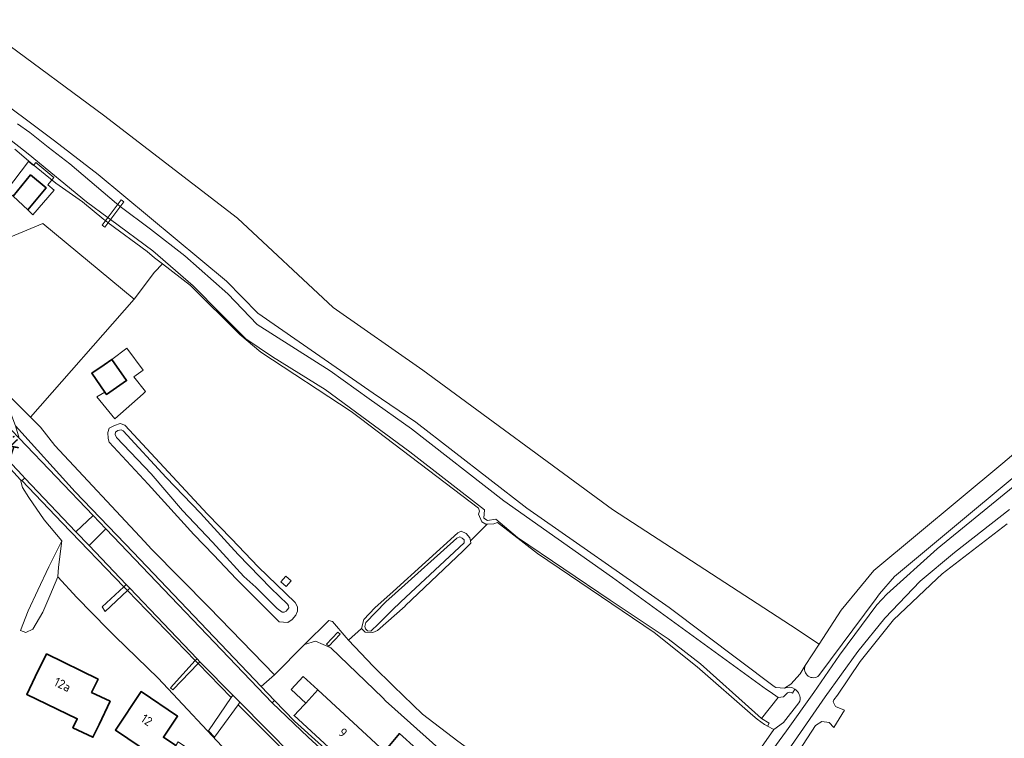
# Model space of a CAD drawing. Header units: metres. Extents: x 104777 to 177370, y 409697 to 438337.
# Tile 129 of 133: x 130294 to 130486, y 423238 to 423378. Entities that reach past the tile are written whole.
import ezdxf
from ezdxf.enums import TextEntityAlignment as Align

# ---------------------------------------------------------------- set-up
doc = ezdxf.new("R2010")
doc.units = ezdxf.units.M
for name, color, linetype, lineweight in [('B-WE-GR-GRAS-GV', 60, 'Continuous', 13), ('B-WE-GW-TALUD_KRUIN-G', 90, 'Continuous', 18), ('B-WE-KW-KUNSTWERK_DEK-GV', 170, 'Continuous', 18), ('B-WE-OG-BEBOUWING-GV', 7, 'Continuous', 35), ('B-WE-OG-BEBOUWING_HUISNUMMER-T18', 10, 'Continuous', 18), ('B-WE-OG-BEBOUWING_LUIFEL-GV', 7, 'Continuous', 18), ('B-WE-OG-BEBOUWING_SCHUUR-GV', 7, 'Continuous', 18), ('B-WE-OG-BEBOUWING_STRAATNAAM-T18', 10, 'Continuous', 18), ('B-WE-OG-TERREIN_BEGROEID-GV', 7, 'Continuous', 18), ('B-WE-OG-TERREIN_ERF-GV', 7, 'Continuous', 18), ('B-WE-OG-TERREIN_OEVER-GV', 7, 'Continuous', 18), ('B-WE-OG-WATER-GV', 130, 'Continuous', 18), ('B-WE-OG-WEG-GV', 7, 'Continuous', 18), ('B-WE-VH-OPENVERHARDING_BETONSTRAATSTEEN-GV', 90, 'Continuous', 18), ('B-WE-VH-OPENVERHARDING_SIERBESTRATING-GV', 90, 'Continuous', 18), ('B-WE-VH-OPENVERHARDING_STRAATBAKSTEEN-GV', 90, 'Continuous', 18), ('B-WE-VH-OPENVERHARDING_TEGEL-GV', 90, 'Continuous', 18)]:
    doc.layers.add(name, color=color, linetype=linetype, lineweight=lineweight)
doc.styles.add('NLCS-ISO-M20-T18', font='NLCS-ISO.ttf', dxfattribs={"height": 0.036})

msp = doc.modelspace()

# ---------------------------------------------------------------- linework, layer by layer
at = {"layer": 'B-WE-GR-GRAS-GV', "ltscale": 20, "flags": 128}
for points in [[(130290.235, 423374.062), (130309.97, 423359.503), (130336.13, 423339.389), (130354.798, 423321.957), (130372.312, 423309.721), (130409.328, 423282.478), (130444.067, 423259.93), (130449.677, 423256.229), (130453.943, 423262.837), (130457.965, 423267.683), (130460.374, 423270.587), (130485.549, 423291.553), (130500.45, 423304.196), (130505.14, 423310.873), (130505.457, 423311.481), (130511.399, 423319.296), (130518.537, 423328.685), (130535.925, 423354.467), (130550.177, 423375.301), (130551.065, 423376.991), (130550.564, 423378.31)], [(130286.865, 423364.57), (130300.406, 423354.48), (130308.913, 423347.872), (130334.003, 423327.056), (130340.123, 423320.853), (130352.189, 423312.436), (130362.641, 423305.238), (130370.939, 423299.523), (130392.633, 423282.761), (130420.42, 423263.382), (130440.917, 423247.963), (130441.205, 423247.747), (130442.9, 423247.656), (130444.165, 423248.434), (130445.941, 423250.443), (130446.972, 423252.04), (130449.677, 423256.229), (130444.067, 423259.93), (130409.328, 423282.478), (130372.312, 423309.721), (130354.798, 423321.957), (130336.13, 423339.389), (130309.97, 423359.503), (130290.235, 423374.062)], [(130427.577, 423220.555), (130440.81, 423239.546), (130439.6, 423240.203), (130439.025, 423240.515), (130437.576, 423241.56), (130436.704, 423242.324), (130425.868, 423251.814), (130417.502, 423258.5), (130394.691, 423273.947), (130386.885, 423279.97), (130386.148, 423279.68), (130384.899, 423279.648), (130381.597, 423276.391), (130381.666, 423275.962), (130380.153, 423274.437), (130368.889, 423263.677), (130368.835, 423263.63), (130363.478, 423258.877), (130362.542, 423258.515), (130361.056, 423258.544), (130360.362, 423259.268), (130357.819, 423257.022), (130362.618, 423251.894), (130366.608, 423248.036), (130372.274, 423242.558), (130379.163, 423237.31)]]:
    msp.add_lwpolyline(points, dxfattribs=at)
for points in [[(130289.801, 423306.474), (130295.699, 423300.551), (130315.951, 423323.57), (130298.131, 423338.324), (130291.879, 423335.704), (130284.664, 423327.364), (130284.244, 423324.344), (130283.51, 423321.474), (130284.009, 423318.385), (130285.74, 423314.2), (130288.476, 423309.105)], [(130357.819, 423257.022), (130360.362, 423259.268), (130360.788, 423261.035), (130362.957, 423263.32), (130366.508, 423266.528), (130379.117, 423277.921), (130379.783, 423278.276), (130380.74, 423277.829), (130381.505, 423276.971), (130381.597, 423276.391), (130384.899, 423279.648), (130384.592, 423279.64), (130383.835, 423280.094), (130383.187, 423281.566), (130383.374, 423282.18), (130383.156, 423282.784), (130360.118, 423300.286), (130358.339, 423301.637), (130340.661, 423313.217), (130336.576, 423316.698), (130326.984, 423326.263), (130321.464, 423330.481), (130319.913, 423328.826), (130315.951, 423323.57), (130295.699, 423300.551), (130297.648, 423298.594), (130300.486, 423295.007), (130317.949, 423276.283), (130319.352, 423274.779), (130330.602, 423263.383), (130343.343, 423250.256), (130349.198, 423256.145), (130353.955, 423260.84), (130354.648, 423260.636), (130357.367, 423257.505)], [(130310.24, 423305.402), (130307.695, 423309.094), (130310.093, 423310.744), (130311.635, 423311.806), (130314.533, 423313.974), (130317.742, 423309.674), (130315.901, 423308.382), (130318.193, 423305.515), (130317.713, 423305.057), (130312.213, 423300.211), (130308.703, 423304.499)], [(130344.298, 423260.578), (130335.866, 423268.999), (130331.497, 423273.582), (130327.621, 423277.647), (130318.701, 423287.466), (130311.064, 423295.669), (130310.892, 423296.385), (130310.824, 423297.551), (130311.082, 423298.371), (130312.12, 423298.908), (130313.257, 423299.287), (130314.166, 423298.975), (130330.304, 423281.625), (130334.946, 423276.752), (130340.153, 423271.286), (130347.377, 423264.364), (130347.855, 423263.508), (130347.854, 423262.629), (130347.507, 423261.863), (130346.809, 423261.044), (130345.963, 423260.462)], [(130392.3, 423226.963), (130386.387, 423232.052), (130379.163, 423237.31), (130372.274, 423242.558), (130366.608, 423248.036), (130362.618, 423251.894), (130357.819, 423257.022), (130357.367, 423257.505), (130354.648, 423260.636), (130353.955, 423260.84), (130349.198, 423256.145), (130351.328, 423256.812), (130354.336, 423255.506), (130364.494, 423245.714), (130365.046, 423245.182), (130376.003, 423235.341), (130381.088, 423231.052), (130386.136, 423228.934)], [(130353.517, 423256.231), (130355.712, 423258.579), (130356.17, 423258.172), (130353.981, 423255.835)]]:
    msp.add_lwpolyline(points, close=True, dxfattribs=at)
at = {"layer": 'B-WE-GW-TALUD_KRUIN-G', "ltscale": 20, "flags": 128}
for points in [[(130458.72, 423138.28), (130432.616, 423159.871), (130428.58, 423163.21), (130389.8, 423195.96), (130353.13, 423227.59), (130341.759, 423238.906), (130336.52, 423244.12), (130336.334, 423244.313), (130336.256, 423244.393), (130331.666, 423238.055), (130330.503, 423239.327), (130334.901, 423245.792), (130328.434, 423252.473), (130323.53, 423247.322), (130323.084, 423247.714), (130327.881, 423253.044), (130316.576, 423264.72), (130314.639, 423266.72), (130310.301, 423262.603), (130309.7, 423263.492), (130313.957, 423267.425), (130301.89, 423279.89), (130294.064, 423288.169)], [(130301.857, 423276.388), (130299.325, 423271.301), (130297.154, 423266.742), (130295.239, 423262.723), (130293.803, 423258.868)], [(130349.198, 423256.145), (130351.328, 423256.812), (130354.336, 423255.506), (130364.494, 423245.714), (130365.046, 423245.182), (130376.003, 423235.341), (130381.088, 423231.052), (130386.136, 423228.934), (130392.3, 423226.963)]]:
    msp.add_lwpolyline(points, dxfattribs=at)
at = {"layer": 'B-WE-KW-KUNSTWERK_DEK-GV', "ltscale": 20, "flags": 128}
msp.add_lwpolyline([(130313.948, 423342.56), (130313.432, 423342.946), (130309.738, 423338.002), (130310.255, 423337.616)], close=True, dxfattribs=at)
at = {"layer": 'B-WE-OG-BEBOUWING-GV', "ltscale": 20, "flags": 128}
for points in [[(130295.723, 423347.803), (130292.348, 423343.695), (130295.216, 423340.981), (130298.765, 423345.303)], [(130310.24, 423305.402), (130310.549, 423304.954), (130314.489, 423307.665), (130311.635, 423311.806), (130310.093, 423310.744), (130307.695, 423309.094)], [(130309.1, 423240.57), (130311.25, 423245.09), (130307.65, 423246.8), (130308.91, 423249.41), (130298.85, 423254.31), (130296.66, 423249.82), (130294.997, 423246.41), (130304.85, 423241.666), (130304.005, 423239.91), (130307.895, 423238.037)], [(130321.78, 423233.08), (130324.08, 423236.43), (130321.66, 423238.06), (130324.45, 423242.16), (130317.33, 423246.95), (130312.29, 423239.46)], [(130349.088, 423244.337), (130347.19, 423242.27), (130360.58, 423229.96), (130362.65, 423232.21), (130366.21, 423228.93), (130366.38, 423229.13), (130369.62, 423226.25), (130371.885, 423228.802), (130371.317, 423229.324), (130374.399, 423232.796), (130371.09, 423235.78), (130367.78, 423238.765), (130364.85, 423235.27), (130351.788, 423247.277), (130349.446, 423244.727)]]:
    msp.add_lwpolyline(points, close=True, dxfattribs=at)
at = {"layer": 'B-WE-OG-BEBOUWING_LUIFEL-GV', "ltscale": 20, "flags": 128}
for points in [[(130295.216, 423340.981), (130296.166, 423340.05), (130300.342, 423344.843), (130299.117, 423345.89), (130300.281, 423347.284), (130296.776, 423350.221), (130296.284, 423349.672), (130295.344, 423350.412), (130291.068, 423344.798), (130292.348, 423343.695), (130295.723, 423347.803), (130298.765, 423345.303)], [(130349.446, 423244.727), (130351.788, 423247.277), (130348.946, 423249.889), (130346.603, 423247.34)]]:
    msp.add_lwpolyline(points, close=True, dxfattribs=at)
at = {"layer": 'B-WE-OG-BEBOUWING_SCHUUR-GV', "ltscale": 20, "flags": 128}
msp.add_lwpolyline([(130345.56, 423269.492), (130344.595, 423268.407), (130345.621, 423267.494), (130346.586, 423268.58)], close=True, dxfattribs=at)
at = {"layer": 'B-WE-OG-TERREIN_BEGROEID-GV', "ltscale": 20, "flags": 128}
msp.add_lwpolyline([(130353.13, 423227.59), (130341.759, 423238.906), (130336.52, 423244.12), (130336.334, 423244.313), (130336.256, 423244.393), (130331.666, 423238.055), (130330.503, 423239.327), (130334.901, 423245.792), (130328.434, 423252.473), (130323.53, 423247.322), (130323.084, 423247.714), (130327.881, 423253.044), (130316.576, 423264.72), (130314.639, 423266.72), (130310.301, 423262.603), (130309.7, 423263.492), (130313.957, 423267.425), (130301.89, 423279.89), (130294.064, 423288.169), (130293.966, 423288.081), (130293.776, 423288.288), (130294.146, 423286.826), (130295.377, 423284.851), (130298.419, 423280.497), (130301.857, 423276.388), (130301.209, 423271.268), (130301.05, 423269.38), (130304.78, 423265.357), (130310.836, 423259.163), (130312.23, 423257.737), (130320.645, 423249.582), (130335.056, 423234.203)], dxfattribs=at)
msp.add_lwpolyline([(130301.05, 423269.38), (130301.209, 423271.268), (130301.857, 423276.388), (130299.325, 423271.301), (130297.154, 423266.742), (130295.239, 423262.723), (130293.803, 423258.868), (130294.799, 423258.501), (130296.161, 423259.131), (130298.15, 423262.46), (130299.48, 423265.634)], close=True, dxfattribs=at)
at = {"layer": 'B-WE-OG-TERREIN_ERF-GV', "ltscale": 20, "flags": 128}
for points in [[(130291.879, 423335.704), (130298.131, 423338.324), (130315.951, 423323.57), (130319.913, 423328.826), (130321.464, 423330.481), (130319.927, 423331.655), (130318.493, 423332.88), (130310.911, 423338.488), (130310.42, 423338.851), (130310.07, 423339.11), (130305.902, 423342.573), (130300.692, 423346.203), (130295.77, 423350.175), (130292.653, 423352.843)], [(130335.056, 423234.203), (130320.645, 423249.582), (130312.23, 423257.737), (130310.836, 423259.163), (130304.78, 423265.357), (130301.05, 423269.38), (130299.48, 423265.634), (130298.15, 423262.46), (130296.161, 423259.131), (130294.799, 423258.501), (130293.803, 423258.868), (130295.239, 423262.723), (130297.154, 423266.742), (130299.325, 423271.301), (130301.857, 423276.388), (130298.419, 423280.497), (130295.377, 423284.851), (130294.146, 423286.826), (130293.776, 423288.288), (130287.31, 423295.316)], [(130376.003, 423235.341), (130365.046, 423245.182), (130364.494, 423245.714), (130354.336, 423255.506), (130351.328, 423256.812), (130349.198, 423256.145), (130343.343, 423250.256), (130340.77, 423247.963), (130343.372, 423245.239), (130347.24, 423241.19), (130367.02, 423223.37)]]:
    msp.add_lwpolyline(points, dxfattribs=at)
for points in [[(130295.216, 423340.981), (130292.348, 423343.695), (130295.723, 423347.803), (130298.765, 423345.303)], [(130311.635, 423311.806), (130314.489, 423307.665), (130310.549, 423304.954), (130310.24, 423305.402), (130308.703, 423304.499), (130312.213, 423300.211), (130317.713, 423305.057), (130318.193, 423305.515), (130315.901, 423308.382), (130317.742, 423309.674), (130314.533, 423313.974)], [(130311.25, 423245.09), (130309.1, 423240.57), (130307.895, 423238.037), (130304.005, 423239.91), (130304.85, 423241.666), (130294.997, 423246.41), (130296.66, 423249.82), (130298.85, 423254.31), (130308.91, 423249.41), (130307.65, 423246.8)], [(130321.78, 423233.08), (130312.29, 423239.46), (130317.33, 423246.95), (130324.45, 423242.16), (130321.66, 423238.06), (130324.08, 423236.43), (130324.58, 423237.17), (130332.05, 423232.16), (130320.96, 423215.64), (130313.4, 423220.71)], [(130360.58, 423229.96), (130347.19, 423242.27), (130349.088, 423244.337), (130349.446, 423244.727), (130351.788, 423247.277), (130364.85, 423235.27), (130367.78, 423238.765), (130371.09, 423235.78), (130374.399, 423232.796), (130371.317, 423229.324), (130371.885, 423228.802), (130369.62, 423226.25), (130366.38, 423229.13), (130366.21, 423228.93), (130362.65, 423232.21)]]:
    msp.add_lwpolyline(points, close=True, dxfattribs=at)
at = {"layer": 'B-WE-OG-TERREIN_OEVER-GV', "ltscale": 20, "flags": 128}
for points in [[(130442.9, 423247.656), (130441.205, 423247.747), (130440.917, 423247.963), (130420.42, 423263.382), (130392.633, 423282.761), (130370.939, 423299.523), (130362.641, 423305.238), (130352.189, 423312.436), (130340.123, 423320.853), (130334.003, 423327.056), (130308.913, 423347.872), (130300.406, 423354.48), (130286.865, 423364.57), (130284.441, 423366.454), (130279.895, 423369.987), (130273.021, 423375.087), (130272.718, 423375.514)], [(130292.653, 423352.843), (130295.77, 423350.175), (130300.692, 423346.203), (130305.902, 423342.573), (130310.07, 423339.11), (130310.42, 423338.851), (130310.911, 423338.488), (130318.493, 423332.88), (130319.927, 423331.655), (130321.464, 423330.481), (130326.984, 423326.263), (130336.576, 423316.698), (130340.661, 423313.217), (130358.339, 423301.637), (130360.118, 423300.286), (130383.156, 423282.784), (130383.374, 423282.18), (130383.187, 423281.566), (130383.835, 423280.094), (130384.592, 423279.64), (130384.899, 423279.648), (130386.148, 423279.68), (130386.885, 423279.97), (130394.691, 423273.947), (130417.502, 423258.5), (130425.868, 423251.814), (130436.704, 423242.324), (130437.576, 423241.56), (130439.025, 423240.515), (130439.6, 423240.203), (130439.932, 423240.815), (130438.419, 423241.723), (130437.121, 423242.883), (130426.497, 423252.377), (130420.209, 423257.29), (130408.911, 423264.779), (130390.788, 423277.032), (130386.564, 423280.644), (130384.947, 423280.331), (130384.191, 423280.785), (130384.351, 423282.414), (130369.772, 423293.744), (130360.397, 423300.654), (130353.275, 423305.903), (130342.953, 423312.335), (130337.786, 423315.788), (130332.783, 423320.734), (130327.46, 423326.152), (130319.608, 423332.968), (130311.362, 423339.099), (130310.871, 423339.464), (130306.675, 423342.584), (130295.283, 423351.95), (130286.746, 423358.59)], [(130293.209, 423357.791), (130295.604, 423356.124), (130299.153, 423353.241), (130303.388, 423349.991), (130312.522, 423342.219), (130312.767, 423342.035), (130313.255, 423341.668), (130319.151, 423337.233), (130325.854, 423331.993), (130334.238, 423324.63), (130339.946, 423318.62), (130354.194, 423309.583), (130361.866, 423304.113), (130370.129, 423298.221), (130388.095, 423284.204), (130409.336, 423269.258), (130439.422, 423247.367), (130440.115, 423246.89), (130441.697, 423245.802), (130442.708, 423245.964), (130443.517, 423246.689)], [(130444.443, 423246.684), (130444.937, 423247.458)]]:
    msp.add_lwpolyline(points, dxfattribs=at)
for points in [[(130331.497, 423273.582), (130335.866, 423268.999), (130344.298, 423260.578), (130345.963, 423260.462), (130346.809, 423261.044), (130347.507, 423261.863), (130347.854, 423262.629), (130347.855, 423263.508), (130347.377, 423264.364), (130340.153, 423271.286), (130334.946, 423276.752), (130330.304, 423281.625), (130314.166, 423298.975), (130313.257, 423299.287), (130312.12, 423298.908), (130311.082, 423298.371), (130310.824, 423297.551), (130310.892, 423296.385), (130311.064, 423295.669), (130318.701, 423287.466), (130327.621, 423277.647)], [(130332.617, 423274.649), (130331.26, 423276.125), (130325.384, 423282.294), (130319.267, 423289.467), (130312.487, 423296.556), (130312.246, 423297.12), (130312.35, 423297.569), (130312.8, 423297.904), (130313.438, 423298.027), (130313.833, 423297.834), (130322.22, 423288.781), (130328.886, 423281.785), (130334.17, 423276.014), (130336.282, 423273.707), (130342.612, 423267.162), (130345.879, 423264.035), (130346.101, 423263.678), (130346.179, 423263.288), (130345.63, 423262.671), (130345.249, 423262.489), (130344.834, 423262.45), (130343.886, 423263.177), (130339.682, 423267.368), (130337.393, 423269.456)], [(130368.835, 423263.63), (130368.889, 423263.677), (130380.153, 423274.437), (130381.666, 423275.962), (130381.597, 423276.391), (130381.505, 423276.971), (130380.74, 423277.829), (130379.783, 423278.276), (130379.117, 423277.921), (130366.508, 423266.528), (130362.957, 423263.32), (130360.788, 423261.035), (130360.362, 423259.268), (130361.056, 423258.544), (130362.542, 423258.515), (130363.478, 423258.877)], [(130368.047, 423264.461), (130366.344, 423262.868), (130363.647, 423260.164), (130362.13, 423258.774), (130361.521, 423258.826), (130361.106, 423259.22), (130360.958, 423259.689), (130361.209, 423260.438), (130365.087, 423264.456), (130366.904, 423266.089), (130378.941, 423276.904), (130379.541, 423277.19), (130380.021, 423276.932), (130380.367, 423276.603), (130380.383, 423275.996)]]:
    msp.add_lwpolyline(points, close=True, dxfattribs=at)
at = {"layer": 'B-WE-OG-TERREIN_OEVER-GV', "ltscale": 20}
for points in [[(130444.937, 423247.458, 0.2395475), (130442.9, 423247.656)], [(130443.517, 423246.689, -0.3034586), (130444.443, 423246.684)]]:
    msp.add_lwpolyline(points, format="xyb", dxfattribs=at)
at = {"layer": 'B-WE-OG-WATER-GV', "ltscale": 20, "flags": 128}
msp.add_lwpolyline([(130286.746, 423358.59), (130295.283, 423351.95), (130306.675, 423342.584), (130310.871, 423339.464), (130311.362, 423339.099), (130319.608, 423332.968), (130327.46, 423326.152), (130332.783, 423320.734), (130337.786, 423315.788), (130342.953, 423312.335), (130353.275, 423305.903), (130360.397, 423300.654), (130369.772, 423293.744), (130384.351, 423282.414), (130384.191, 423280.785), (130384.947, 423280.331), (130386.564, 423280.644), (130390.788, 423277.032), (130408.911, 423264.779), (130420.209, 423257.29), (130426.497, 423252.377), (130437.121, 423242.883), (130438.419, 423241.723), (130441.697, 423245.802), (130440.115, 423246.89), (130439.422, 423247.367), (130409.336, 423269.258), (130388.095, 423284.204), (130370.129, 423298.221), (130361.866, 423304.113), (130354.194, 423309.583), (130339.946, 423318.62), (130334.238, 423324.63), (130325.854, 423331.993), (130319.151, 423337.233), (130313.255, 423341.668), (130312.767, 423342.035), (130312.522, 423342.219), (130303.388, 423349.991), (130299.153, 423353.241), (130295.604, 423356.124), (130293.209, 423357.791)], dxfattribs=at)
for points in [[(130334.17, 423276.014), (130328.886, 423281.785), (130322.22, 423288.781), (130313.833, 423297.834), (130313.438, 423298.027), (130312.8, 423297.904), (130312.35, 423297.569), (130312.246, 423297.12), (130312.487, 423296.556), (130319.267, 423289.467), (130325.384, 423282.294), (130331.26, 423276.125), (130332.617, 423274.649), (130337.393, 423269.456), (130339.682, 423267.368), (130343.886, 423263.177), (130344.834, 423262.45), (130345.249, 423262.489), (130345.63, 423262.671), (130346.179, 423263.288), (130346.101, 423263.678), (130345.879, 423264.035), (130342.612, 423267.162), (130336.282, 423273.707)], [(130363.647, 423260.164), (130366.344, 423262.868), (130368.047, 423264.461), (130380.383, 423275.996), (130380.367, 423276.603), (130380.021, 423276.932), (130379.541, 423277.19), (130378.941, 423276.904), (130366.904, 423266.089), (130365.087, 423264.456), (130361.209, 423260.438), (130360.958, 423259.689), (130361.106, 423259.22), (130361.521, 423258.826), (130362.13, 423258.774)]]:
    msp.add_lwpolyline(points, close=True, dxfattribs=at)
at = {"layer": 'B-WE-OG-WEG-GV', "ltscale": 20, "flags": 128}
for points in [[(130558.214, 423378.067), (130557.205, 423378.724), (130555.592, 423379.775), (130556.122, 423377.323), (130555.817, 423376.248), (130543.652, 423359.734), (130516.515, 423319.368), (130514.536, 423316.664), (130508.857, 423308.904), (130507.402, 423308.466), (130506.268, 423308.503), (130505.523, 423308.95), (130505.14, 423310.873), (130500.45, 423304.196), (130501.123, 423304.348), (130502.078, 423304.035), (130502.7, 423303.577), (130502.934, 423302.365), (130501.967, 423300.512), (130499.445, 423298.618), (130464.399, 423269.406), (130461.441, 423266.012), (130460.794, 423265.139), (130449.646, 423250.097)], [(130445.928, 423245.08), (130445.683, 423244.75), (130442.736, 423240.95), (130440.81, 423239.546), (130427.577, 423220.555), (130428.939, 423221.892), (130423.485, 423214.004), (130422.532, 423212.626), (130418.927, 423209.536), (130421.766, 423209.533), (130427.6, 423217.87), (130443.331, 423239.299), (130448.668, 423246.786), (130453.663, 423254.091), (130460.927, 423263.876), (130462.86, 423266.001), (130472.743, 423274.817), (130502.364, 423299.016), (130508.014, 423304.437), (130531.255, 423337.892), (130555.871, 423375.013), (130557.997, 423377.784), (130558.214, 423378.067)], [(130486.833, 423282.515), (130476.075, 423274.109), (130469.393, 423268.488), (130462.493, 423261.306), (130457.218, 423254.772), (130450.879, 423245.962), (130431.74, 423218.31), (130418.85, 423199.96), (130418.433, 423199.393), (130412.33, 423191.096), (130410.501, 423188.609)], [(130452.571, 423245.344), (130453.273, 423246.244), (130457.663, 423252.84), (130464.192, 423260.944), (130472.644, 423268.951), (130473.704, 423269.955), (130486.359, 423279.722)], [(130446.972, 423252.04), (130445.941, 423250.443), (130444.165, 423248.434), (130442.9, 423247.656)], [(130445.681, 423235.316), (130448.974, 423240.373), (130450.23, 423241.145), (130451.647, 423240.913), (130452.546, 423239.929), (130454.602, 423243.339), (130452.876, 423244.057), (130452.431, 423244.95), (130452.571, 423245.344)]]:
    msp.add_lwpolyline(points, dxfattribs=at)
for points in [[(130292.77, 423298.83), (130304.46, 423285.98), (130315.738, 423274.171), (130340.77, 423247.963), (130343.343, 423250.256), (130330.602, 423263.383), (130319.352, 423274.779), (130317.949, 423276.283), (130300.486, 423295.007), (130297.648, 423298.594), (130295.699, 423300.551), (130289.801, 423306.474), (130290.1, 423305.88)], [(130304.46, 423285.98), (130292.77, 423298.83), (130293.497, 423296.431), (130307.936, 423281.342), (130310.45, 423278.714), (130342.92, 423244.781), (130343.372, 423245.239), (130340.77, 423247.963), (130315.738, 423274.171)], [(130313.957, 423267.425), (130314.426, 423267.86), (130307.158, 423275.477), (130304.58, 423278.179), (130294.595, 423288.644), (130294.064, 423288.169), (130301.89, 423279.89)], [(130315.098, 423267.156), (130314.639, 423266.72), (130316.576, 423264.72), (130327.881, 423253.044), (130328.238, 423253.385)], [(130411.693, 423178.44), (130397.604, 423190.332), (130390.25, 423196.54), (130373.17, 423211.1), (130353.81, 423228.17), (130346.83, 423234.53), (130336.608, 423244.879), (130336.256, 423244.393), (130336.334, 423244.313), (130336.52, 423244.12), (130341.759, 423238.906), (130353.13, 423227.59), (130389.8, 423195.96), (130428.58, 423163.21), (130432.616, 423159.871), (130458.72, 423138.28), (130461.382, 423136.856), (130429.19, 423163.67)]]:
    msp.add_lwpolyline(points, close=True, dxfattribs=at)
at = {"layer": 'B-WE-OG-WEG-GV', "ltscale": 20}
for points in [[(130449.646, 423250.097, -0.8019262), (130446.972, 423252.04)], [(130442.9, 423247.656, -0.2395475), (130444.937, 423247.458)], [(130444.937, 423247.458, -0.3128195), (130445.928, 423245.08)]]:
    msp.add_lwpolyline(points, format="xyb", dxfattribs=at)
at = {"layer": 'B-WE-VH-OPENVERHARDING_BETONSTRAATSTEEN-GV', "ltscale": 20, "flags": 128}
for points in [[(130502.364, 423299.016), (130472.743, 423274.817), (130462.86, 423266.001), (130460.927, 423263.876), (130453.663, 423254.091), (130448.668, 423246.786), (130443.331, 423239.299), (130427.6, 423217.87)], [(130431.74, 423218.31), (130450.879, 423245.962), (130457.218, 423254.772), (130462.493, 423261.306), (130469.393, 423268.488), (130476.075, 423274.109), (130486.833, 423282.515)]]:
    msp.add_lwpolyline(points, dxfattribs=at)
for points in [[(130313.957, 423267.425), (130309.7, 423263.492), (130310.301, 423262.603), (130314.639, 423266.72)], [(130353.517, 423256.231), (130353.981, 423255.835), (130356.17, 423258.172), (130355.712, 423258.579)], [(130343.372, 423245.239), (130342.92, 423244.781), (130349.9, 423238.06), (130356.82, 423231.77), (130366.671, 423223.017), (130367.02, 423223.37), (130347.24, 423241.19)]]:
    msp.add_lwpolyline(points, close=True, dxfattribs=at)
at = {"layer": 'B-WE-VH-OPENVERHARDING_SIERBESTRATING-GV', "ltscale": 20, "flags": 128}
for points in [[(130287.755, 423295.813), (130287.31, 423295.316), (130293.776, 423288.288), (130293.966, 423288.081), (130294.064, 423288.169), (130294.595, 423288.644), (130294.147, 423289.114)], [(130307.936, 423281.342), (130304.58, 423278.179), (130307.158, 423275.477), (130310.45, 423278.714)], [(130376.213, 423214.545), (130376.02, 423214.71), (130366.671, 423223.017), (130356.82, 423231.77), (130349.9, 423238.06), (130342.92, 423244.781), (130310.45, 423278.714), (130307.158, 423275.477), (130314.426, 423267.86), (130315.098, 423267.156), (130328.238, 423253.385), (130328.802, 423252.794), (130329.12, 423252.46), (130335.23, 423246.275), (130336.608, 423244.879), (130346.83, 423234.53), (130353.81, 423228.17), (130373.17, 423211.1), (130390.25, 423196.54), (130397.604, 423190.332), (130400.504, 423193.867), (130393.189, 423200.028)]]:
    msp.add_lwpolyline(points, close=True, dxfattribs=at)
at = {"layer": 'B-WE-VH-OPENVERHARDING_STRAATBAKSTEEN-GV', "ltscale": 20, "flags": 128}
msp.add_lwpolyline([(130268.55, 423315.94), (130271.239, 423313.121), (130271.875, 423312.456), (130279.83, 423304.118), (130283.258, 423300.526), (130284.241, 423299.496), (130287.755, 423295.813), (130294.147, 423289.114), (130294.595, 423288.644), (130304.58, 423278.179), (130307.936, 423281.342), (130293.497, 423296.431), (130285.997, 423304.268), (130271.25, 423319.68), (130270.894, 423320.018)], dxfattribs=at)
msp.add_lwpolyline([(130315.098, 423267.156), (130314.426, 423267.86), (130313.957, 423267.425), (130314.639, 423266.72)], close=True, dxfattribs=at)
at = {"layer": 'B-WE-VH-OPENVERHARDING_TEGEL-GV', "ltscale": 20, "flags": 128}
for points in [[(130328.434, 423252.473), (130327.881, 423253.044), (130323.084, 423247.714), (130323.53, 423247.322)], [(130327.881, 423253.044), (130328.434, 423252.473), (130328.802, 423252.794), (130328.238, 423253.385)], [(130328.434, 423252.473), (130334.901, 423245.792), (130335.23, 423246.275), (130329.12, 423252.46), (130328.802, 423252.794)], [(130330.503, 423239.327), (130331.666, 423238.055), (130336.256, 423244.393), (130336.608, 423244.879), (130335.23, 423246.275), (130334.901, 423245.792)]]:
    msp.add_lwpolyline(points, close=True, dxfattribs=at)

# ---------------------------------------------------------------- texts
at = {"layer": 'B-WE-OG-BEBOUWING_HUISNUMMER-T18', "ltscale": 20, "style": 'NLCS-ISO-M20-T18'}
for s, rotation, p in [('12a', 334, (130301.972, 423248.34)), ('12', 326.1, (130318.406, 423241.405)), ('9', 317.4, (130356.704, 423238.957))]:
    msp.add_text(s, height=1.8, rotation=rotation, dxfattribs=at).set_placement(p, align=Align.MIDDLE)
at = {"layer": 'B-WE-OG-BEBOUWING_STRAATNAAM-T18', "ltscale": 20, "style": 'NLCS-ISO-M20-T18'}
msp.add_text('Maasdijk', height=3, rotation=313.6, dxfattribs=at).set_placement((130287.823, 423299.049), align=Align.MIDDLE)

doc.saveas('drawing.dxf')
